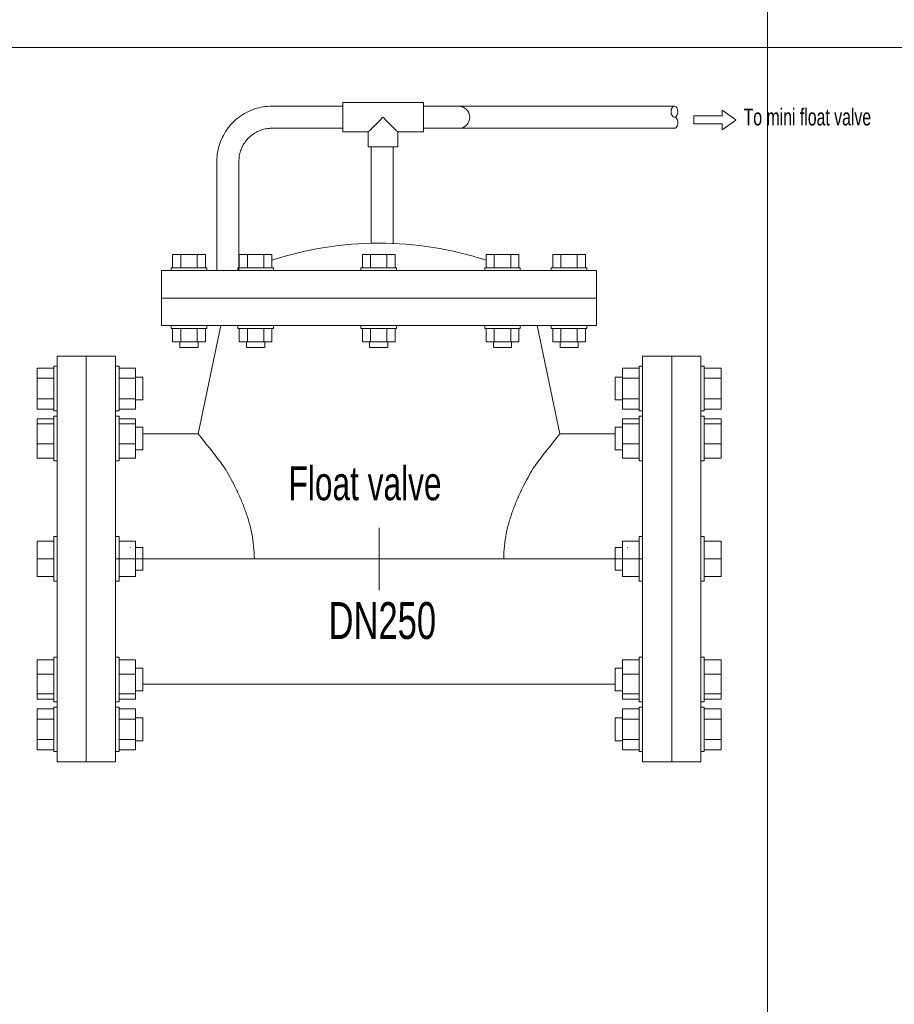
# Model space of a CAD drawing. Header units: millimetres. Extents: x 2339 to 23224, y 1509 to 18979.
# Tile 54 of 124: x 16243 to 17354, y 2993 to 4244. Entities that reach past the tile are written whole.
import ezdxf

# ---------------------------------------------------------------- set-up
doc = ezdxf.new("R2010")
doc.units = ezdxf.units.MM
doc.set_wipeout_variables(frame=1)
doc.layers.get('0').update_dxf_attribs({"lineweight": 0})
doc.styles.add('DISOCP', font='disocp.shx', dxfattribs={"width": 0.6})

# ---------------------------------------------------------------- blocks, each defined once
blk = doc.blocks.new('*U290')
at = {"style": 'DISOCP', "width": 0.7}
blk.add_text('To mini float valve', height=7.2917, dxfattribs=at).set_placement((157.26, 186.99))
blk.add_wipeout([(-138.87, -87.5), (-138.87, -83.11), (-140.3, -83.11), (-140.3, -82.33), (-147.53, -82.33), (-147.53, 82.33), (-140.3, 82.33), (-140.3, 83.11), (-138.87, 83.11), (-138.87, 87.5), (-113.67, 87.5), (-113.67, 83.11), (-112.17, 83.11), (-112.17, 82.33), (-105.01, 82.33), (-105.01, 56.88), (-101.88, 56.88), (-101.88, 53.98), (-78.01, 53.98), (-68.26, 100.63), (-93.78, 100.63), (-93.78, 124.35), (-69.98, 124.35), (-69.71, 175.06), (-63.58, 187.73), (-50.43, 194.91), (-15.57, 195.3), (-15.57, 196.88), (19.24, 196.88), (19.24, 185.77), (8.06, 184.18), (8.06, 177.83), (6.06, 177.83), (6.06, 136.08), (46.19, 128.87), (46.19, 131.27), (60.31, 131.27), (60.31, 125.54), (89.68, 125.54), (93.78, 124.35), (93.78, 100.63), (68.26, 100.63), (78.01, 53.98), (101.88, 53.98), (101.88, 78.24), (105.01, 78.41), (105.01, 82.33), (112.17, 82.33), (113.67, 87.5), (138.87, 87.5), (138.87, 83.11), (140.3, 83.11), (140.3, 82.33), (147.53, 82.33), (147.53, -82.33), (140.3, -82.33), (140.3, -83.11), (138.87, -83.11), (138.87, -87.5), (113.67, -87.5), (113.67, -83.11), (112.17, -83.11), (112.17, -82.33), (105.01, -82.33), (105.01, -56.88), (101.88, -56.71), (101.88, -53.97), (-105.01, -53.97), (-105.01, -82.33), (-112.17, -82.33), (-112.17, -83.11), (-113.67, -83.11), (-113.67, -87.5)])
for p, q in [((19.24, 196.88), (-15.57, 196.88)), ((-15.57, 190.53), (-15.57, 196.88)), ((19.24, 196.88), (19.24, 190.53)), ((-15.57, 195.3), (-46.17, 195.3)), ((34.37, 195.3), (19.24, 195.3)), ((25.05, 195.3), (127.43, 195.3)), ((-15.57, 184.18), (-15.57, 190.53)), ((19.24, 190.53), (19.24, 184.18)), ((-46.17, 185.77), (-15.57, 185.77)), ((-15.57, 184.18), (-4.64, 184.18)), ((-4.64, 184.18), (-4.64, 177.83)), ((8.06, 184.18), (19.24, 184.18)), ((8.06, 177.83), (8.06, 184.18)), ((34.37, 185.77), (19.24, 185.77)), ((127.43, 185.77), (25.05, 185.77)), ((8.06, 177.83), (-4.64, 177.83)), ((-3.47, 177.83), (-3.47, 136.16)), ((6.06, 136.08), (6.06, 177.83)), ((-69.98, 171.48), (-69.98, 124.35)), ((-60.46, 124.35), (-60.46, 171.48)), ((-85.52, 131.27), (-89.05, 131.27)), ((-89.05, 131.27), (-89.05, 125.54)), ((-78.46, 131.27), (-85.52, 131.27)), ((-85.52, 125.54), (-85.52, 131.27)), ((-74.93, 131.27), (-78.46, 131.27)), ((-78.46, 131.27), (-78.46, 125.54)), ((-74.93, 131.27), (-74.93, 125.54)), ((-56.78, 131.27), (-60.31, 131.27)), ((-60.31, 131.27), (-60.31, 125.54)), ((-49.72, 131.27), (-56.78, 131.27)), ((-56.78, 125.54), (-56.78, 131.27)), ((-46.19, 131.27), (-49.72, 131.27)), ((-49.72, 131.27), (-49.72, 125.54)), ((-46.19, 131.27), (-46.19, 125.54)), ((-7.19, 131.27), (-3.66, 131.27)), ((-7.19, 131.27), (-7.19, 125.54)), ((-3.66, 131.27), (3.4, 131.27)), ((-3.66, 131.27), (-3.66, 125.54)), ((3.4, 131.27), (6.93, 131.27)), ((3.4, 125.54), (3.4, 131.27)), ((6.93, 131.27), (6.93, 125.54)), ((46.19, 131.27), (49.72, 131.27)), ((46.19, 131.27), (46.19, 125.54)), ((49.72, 131.27), (56.78, 131.27)), ((49.72, 131.27), (49.72, 125.54)), ((56.78, 131.27), (60.31, 131.27)), ((56.78, 125.54), (56.78, 131.27)), ((60.31, 131.27), (60.31, 125.54)), ((74.93, 131.27), (78.46, 131.27)), ((74.93, 131.27), (74.93, 125.54)), ((78.46, 131.27), (85.52, 131.27)), ((78.46, 131.27), (78.46, 125.54)), ((85.52, 131.27), (89.05, 131.27)), ((85.52, 125.54), (85.52, 131.27)), ((89.05, 131.27), (89.05, 125.54)), ((93.78, 124.35), (-93.78, 124.35)), ((-93.78, 100.63), (-93.78, 124.35)), ((-89.68, 124.35), (-89.68, 125.54)), ((-81.99, 125.54), (-89.68, 125.54)), ((-74.3, 125.54), (-81.99, 125.54)), ((-74.3, 125.54), (-74.3, 124.35)), ((-60.94, 124.35), (-60.94, 125.54)), ((-53.25, 125.54), (-60.94, 125.54)), ((-45.57, 125.54), (-53.25, 125.54)), ((-45.57, 125.54), (-45.57, 124.35)), ((-7.82, 125.54), (-7.82, 124.35)), ((-7.82, 125.54), (-0.13, 125.54)), ((-0.13, 125.54), (7.56, 125.54)), ((7.56, 124.35), (7.56, 125.54)), ((45.57, 125.54), (45.57, 124.35)), ((45.57, 125.54), (53.25, 125.54)), ((53.25, 125.54), (60.94, 125.54)), ((60.94, 124.35), (60.94, 125.54)), ((74.3, 125.54), (74.3, 124.35)), ((74.3, 125.54), (81.99, 125.54)), ((81.99, 125.54), (89.68, 125.54)), ((89.68, 124.35), (89.68, 125.54)), ((93.78, 100.63), (93.78, 124.35)), ((93.78, 112.49), (-93.78, 112.49)), ((93.78, 100.63), (-93.78, 100.63)), ((-89.68, 100.63), (-89.68, 99.44)), ((-81.99, 99.44), (-89.68, 99.44)), ((-89.05, 93.71), (-89.05, 99.44)), ((-85.52, 99.44), (-85.52, 93.71)), ((-74.3, 99.44), (-81.99, 99.44)), ((-78.46, 93.71), (-78.46, 99.44)), ((-68.26, 100.63), (-78.01, 53.98)), ((-74.93, 93.71), (-74.93, 99.44)), ((-74.3, 99.44), (-74.3, 100.63)), ((-60.94, 100.63), (-60.94, 99.44)), ((-53.25, 99.44), (-60.94, 99.44)), ((-60.31, 93.71), (-60.31, 99.44)), ((-56.78, 99.44), (-56.78, 93.71)), ((-45.57, 99.44), (-53.25, 99.44)), ((-49.72, 93.71), (-49.72, 99.44)), ((-46.19, 93.71), (-46.19, 99.44)), ((-45.57, 99.44), (-45.57, 100.63)), ((-7.82, 99.44), (-7.82, 100.63)), ((-7.82, 99.44), (-0.13, 99.44)), ((-7.19, 93.71), (-7.19, 99.44)), ((-3.66, 93.71), (-3.66, 99.44)), ((-0.13, 99.44), (7.56, 99.44)), ((3.4, 99.44), (3.4, 93.71)), ((6.93, 93.71), (6.93, 99.44)), ((7.56, 100.63), (7.56, 99.44)), ((45.57, 99.44), (45.57, 100.63)), ((45.57, 99.44), (53.25, 99.44)), ((46.19, 93.71), (46.19, 99.44)), ((49.72, 93.71), (49.72, 99.44)), ((53.25, 99.44), (60.94, 99.44)), ((56.78, 99.44), (56.78, 93.71)), ((60.31, 93.71), (60.31, 99.44)), ((60.94, 100.63), (60.94, 99.44)), ((68.26, 100.63), (78.01, 53.98)), ((74.3, 99.44), (74.3, 100.63)), ((74.3, 99.44), (81.99, 99.44)), ((74.93, 93.71), (74.93, 99.44)), ((78.46, 93.71), (78.46, 99.44)), ((81.99, 99.44), (89.68, 99.44)), ((85.52, 99.44), (85.52, 93.71)), ((89.05, 93.71), (89.05, 99.44)), ((89.68, 100.63), (89.68, 99.44)), ((-85.52, 93.71), (-89.05, 93.71)), ((-85.92, 93.71), (-85.92, 91.2)), ((-78.46, 93.71), (-85.52, 93.71)), ((-74.93, 93.71), (-78.46, 93.71)), ((-78.06, 91.2), (-78.06, 93.71)), ((-56.78, 93.71), (-60.31, 93.71)), ((-57.18, 93.71), (-57.18, 91.2)), ((-49.72, 93.71), (-56.78, 93.71)), ((-46.19, 93.71), (-49.72, 93.71)), ((-49.33, 91.2), (-49.33, 93.71)), ((-7.19, 93.71), (-3.66, 93.71)), ((-4.06, 91.2), (-4.06, 93.71)), ((-3.66, 93.71), (3.4, 93.71)), ((3.4, 93.71), (6.93, 93.71)), ((3.8, 93.71), (3.8, 91.2)), ((46.19, 93.71), (49.72, 93.71)), ((49.33, 91.2), (49.33, 93.71)), ((49.72, 93.71), (56.78, 93.71)), ((56.78, 93.71), (60.31, 93.71)), ((57.18, 93.71), (57.18, 91.2)), ((74.93, 93.71), (78.46, 93.71)), ((78.06, 91.2), (78.06, 93.71)), ((78.46, 93.71), (85.52, 93.71)), ((85.52, 93.71), (89.05, 93.71)), ((85.92, 93.71), (85.92, 91.2)), ((-81.99, 91.2), (-85.92, 91.2)), ((-78.2, 91.2), (-81.99, 91.2)), ((-53.25, 91.2), (-57.18, 91.2)), ((-49.46, 91.2), (-53.25, 91.2)), ((-3.92, 91.2), (-0.13, 91.2)), ((-0.13, 91.2), (3.8, 91.2)), ((49.46, 91.2), (53.25, 91.2)), ((53.25, 91.2), (57.18, 91.2)), ((78.2, 91.2), (81.99, 91.2)), ((81.99, 91.2), (85.92, 91.2)), ((-126.27, 87.5), (-138.87, 87.5)), ((-138.87, -87.5), (-138.87, 87.5)), ((-126.27, 87.5), (-126.27, -87.5)), ((-113.67, 87.5), (-126.27, 87.5)), ((-126.27, -87.5), (-126.27, 87.5)), ((-113.67, 87.5), (-113.67, -87.5)), ((113.67, 87.5), (126.27, 87.5)), ((113.67, 87.5), (113.67, -87.5)), ((126.27, 87.5), (138.87, 87.5)), ((126.27, 87.5), (126.27, -87.5)), ((126.27, -87.5), (126.27, 87.5)), ((138.87, -87.5), (138.87, 87.5)), ((-147.53, 77.91), (-147.53, 82.33)), ((-140.3, 82.33), (-147.53, 82.33)), ((-138.87, 83.11), (-140.3, 83.11)), ((-140.3, 73.5), (-140.3, 83.11)), ((-112.17, 83.11), (-113.67, 83.11)), ((-112.17, 83.11), (-112.17, 73.5)), ((-105.01, 82.33), (-112.17, 82.33)), ((-105.01, 82.33), (-105.01, 77.91)), ((105.01, 82.33), (105.01, 77.91)), ((105.01, 82.33), (112.17, 82.33)), ((112.17, 83.11), (113.67, 83.11)), ((112.17, 83.11), (112.17, 73.5)), ((138.87, 83.11), (140.3, 83.11)), ((140.3, 73.5), (140.3, 83.11)), ((140.3, 82.33), (147.53, 82.33)), ((147.53, 77.91), (147.53, 82.33)), ((-147.53, 69.09), (-147.53, 77.91)), ((-140.3, 77.91), (-147.53, 77.91)), ((-105.01, 77.91), (-112.17, 77.91)), ((-101.88, 78.41), (-105.01, 78.41)), ((-105.01, 77.91), (-105.01, 69.09)), ((-101.88, 78.24), (-101.88, 73.5)), ((101.88, 78.41), (105.01, 78.41)), ((101.88, 78.24), (101.88, 73.5)), ((105.01, 77.91), (105.01, 69.09)), ((105.01, 77.91), (112.17, 77.91)), ((140.3, 77.91), (147.53, 77.91)), ((147.53, 69.09), (147.53, 77.91)), ((-140.3, 63.89), (-140.3, 73.5)), ((-112.17, 73.5), (-112.17, 63.89)), ((-101.88, 73.5), (-101.88, 68.59)), ((101.88, 73.5), (101.88, 68.59)), ((112.17, 73.5), (112.17, 63.89)), ((140.3, 63.89), (140.3, 73.5)), ((-147.53, 64.67), (-147.53, 69.09)), ((-147.53, 69.09), (-140.3, 69.09)), ((-112.17, 69.09), (-105.01, 69.09)), ((-105.01, 69.09), (-105.01, 64.67)), ((-105.01, 68.59), (-101.88, 68.59)), ((105.01, 68.59), (101.88, 68.59)), ((105.01, 69.09), (105.01, 64.67)), ((112.17, 69.09), (105.01, 69.09)), ((147.53, 69.09), (140.3, 69.09)), ((147.53, 64.67), (147.53, 69.09)), ((-140.3, 64.67), (-147.53, 64.67)), ((-140.3, 63.89), (-138.87, 63.89)), ((-113.67, 63.89), (-112.17, 63.89)), ((-105.01, 64.67), (-112.17, 64.67)), ((105.01, 64.67), (112.17, 64.67)), ((113.67, 63.89), (112.17, 63.89)), ((140.3, 63.89), (138.87, 63.89)), ((140.3, 64.67), (147.53, 64.67)), ((-147.53, 58.21), (-147.53, 60.5)), ((-140.3, 60.5), (-147.53, 60.5)), ((-138.87, 61.58), (-140.3, 61.58)), ((-140.3, 45.18), (-140.3, 61.58)), ((-138.87, 61.58), (-140.3, 61.58)), ((-140.3, 61.25), (-140.3, 61.25)), ((-112.17, 61.58), (-113.67, 61.58)), ((-112.17, 61.58), (-113.67, 61.58)), ((-112.17, 61.58), (-112.17, 45.18)), ((-112.17, 61.25), (-112.17, 61.25)), ((-105.01, 60.5), (-112.17, 60.5)), ((-105.01, 60.5), (-105.01, 58.21)), ((105.01, 60.5), (105.01, 58.21)), ((105.01, 60.5), (112.17, 60.5)), ((112.17, 61.58), (113.67, 61.58)), ((112.17, 61.58), (112.17, 45.18)), ((112.17, 61.58), (113.67, 61.58)), ((112.17, 61.25), (112.17, 61.25)), ((138.87, 61.58), (140.3, 61.58)), ((138.87, 61.58), (140.3, 61.58)), ((140.3, 45.18), (140.3, 61.58)), ((140.3, 61.25), (140.3, 61.25)), ((140.3, 60.5), (147.53, 60.5)), ((147.53, 58.21), (147.53, 60.5)), ((-147.53, 49.69), (-147.53, 58.21)), ((-140.3, 58.21), (-147.53, 58.21)), ((-105.01, 58.21), (-112.17, 58.21)), ((-105.01, 58.21), (-105.01, 49.69)), ((-101.88, 56.88), (-105.01, 56.88)), ((-101.88, 56.88), (-105.01, 56.88)), ((-101.88, 56.88), (-101.88, 48.5)), ((-101.88, 56.71), (-101.88, 56.71)), ((101.88, 56.88), (105.01, 56.88)), ((101.88, 56.88), (101.88, 48.5)), ((101.88, 56.88), (105.01, 56.88)), ((101.88, 56.71), (101.88, 56.71)), ((105.01, 58.21), (105.01, 49.69)), ((105.01, 58.21), (112.17, 58.21)), ((140.3, 58.21), (147.53, 58.21)), ((147.53, 49.69), (147.53, 58.21)), ((-101.88, 53.98), (-78.01, 53.98)), ((101.88, 53.98), (78.01, 53.98)), ((113.67, -53.97), (113.67, 53.98)), ((-147.53, 43.45), (-147.53, 49.69)), ((-140.3, 49.69), (-147.53, 49.69)), ((-105.01, 49.69), (-112.17, 49.69)), ((-105.01, 49.69), (-105.01, 43.45)), ((-105.01, 47.06), (-101.88, 47.06)), ((-101.88, 48.5), (-101.88, 47.06)), ((-101.88, 47.23), (-101.88, 47.23)), ((101.88, 48.5), (101.88, 47.06)), ((101.88, 47.23), (101.88, 47.23)), ((105.01, 47.06), (101.88, 47.06)), ((105.01, 49.69), (105.01, 43.45)), ((105.01, 49.69), (112.17, 49.69)), ((140.3, 49.69), (147.53, 49.69)), ((147.53, 43.45), (147.53, 49.69)), ((-147.53, 43.45), (-140.3, 43.45)), ((-140.3, 42.36), (-140.3, 45.18)), ((-112.17, 45.18), (-112.17, 42.36)), ((-112.17, 43.45), (-105.01, 43.45)), ((112.17, 43.45), (105.01, 43.45)), ((112.17, 45.18), (112.17, 42.36)), ((140.3, 42.36), (140.3, 45.18)), ((147.53, 43.45), (140.3, 43.45)), ((-140.3, 42.36), (-138.87, 42.36)), ((-113.67, 42.36), (-112.17, 42.36)), ((113.67, 42.36), (112.17, 42.36)), ((140.3, 42.36), (138.87, 42.36)), ((0, 13.48), (0, -13.48)), ((-138.87, 9.61), (-140.3, 9.61)), ((-140.3, 9.61), (-140.3, 9.28)), ((-140.3, -9.61), (-140.3, 9.61)), ((-112.17, 9.61), (-113.67, 9.61)), ((-112.17, 9.61), (-112.17, -9.61)), ((-112.17, 9.28), (-112.17, 9.61)), ((112.17, 9.61), (113.67, 9.61)), ((112.17, 9.61), (112.17, -9.61)), ((112.17, 9.28), (112.17, 9.61)), ((138.87, 9.61), (140.3, 9.61)), ((140.3, 9.61), (140.3, 9.28)), ((140.3, -9.61), (140.3, 9.61)), ((-147.53, 0), (-147.53, 7.64)), ((-140.3, 7.64), (-147.53, 7.64)), ((-105.01, 7.64), (-112.17, 7.64)), ((-107.15, 4.74), (-107.15, 4.91)), ((-105.01, 7.64), (-105.01, 0)), ((-101.88, 4.91), (-105.01, 4.91)), ((-101.88, 4.91), (-101.88, -4.91)), ((101.88, 4.91), (105.01, 4.91)), ((101.88, 4.91), (101.88, -4.91)), ((105.01, 7.64), (105.01, 0)), ((105.01, 7.64), (112.17, 7.64)), ((107.15, 4.74), (107.15, 4.91)), ((140.3, 7.64), (147.53, 7.64)), ((147.53, 0), (147.53, 7.64)), ((113.67, 0), (-113.67, 0)), ((-147.53, -7.64), (-147.53, 0)), ((-140.3, 0), (-147.53, 0)), ((-105.01, 0), (-112.17, 0)), ((-105.01, 0), (-105.01, -7.64)), ((105.01, 0), (105.01, -7.64)), ((105.01, 0), (112.17, 0)), ((140.3, 0), (147.53, 0)), ((147.53, -7.64), (147.53, 0)), ((-140.3, -7.64), (-147.53, -7.64)), ((-105.01, -7.64), (-112.17, -7.64)), ((-105.01, -4.91), (-101.88, -4.91)), ((-101.88, -4.91), (-101.88, -4.74)), ((101.88, -4.91), (101.88, -4.74)), ((105.01, -4.91), (101.88, -4.91)), ((105.01, -7.64), (112.17, -7.64)), ((140.3, -7.64), (147.53, -7.64)), ((-140.3, -9.28), (-140.3, -9.61)), ((-140.3, -9.61), (-138.87, -9.61)), ((-113.67, -9.61), (-112.17, -9.61)), ((-112.17, -9.61), (-112.17, -9.28)), ((112.17, -9.61), (112.17, -9.28)), ((113.67, -9.61), (112.17, -9.61)), ((140.3, -9.61), (138.87, -9.61)), ((140.3, -9.28), (140.3, -9.61)), ((-138.87, -42.36), (-140.3, -42.36)), ((-140.3, -45.18), (-140.3, -42.36)), ((-112.17, -42.36), (-113.67, -42.36)), ((-112.17, -42.36), (-112.17, -45.18)), ((112.17, -42.36), (113.67, -42.36)), ((112.17, -42.36), (112.17, -45.18)), ((138.87, -42.36), (140.3, -42.36)), ((140.3, -45.18), (140.3, -42.36)), ((-147.53, -49.69), (-147.53, -43.45)), ((-140.3, -43.45), (-147.53, -43.45)), ((-140.3, -61.58), (-140.3, -45.18)), ((-105.01, -43.45), (-112.17, -43.45)), ((-112.17, -45.18), (-112.17, -61.58)), ((-105.01, -43.45), (-105.01, -49.69)), ((105.01, -43.45), (105.01, -49.69)), ((105.01, -43.45), (112.17, -43.45)), ((112.17, -45.18), (112.17, -61.58)), ((140.3, -43.45), (147.53, -43.45)), ((140.3, -61.58), (140.3, -45.18)), ((147.53, -49.69), (147.53, -43.45)), ((-147.53, -58.21), (-147.53, -49.69)), ((-140.3, -49.69), (-147.53, -49.69)), ((-105.01, -49.69), (-112.17, -49.69)), ((-101.88, -47.06), (-105.01, -47.06)), ((-105.01, -49.69), (-105.01, -58.21)), ((-101.88, -47.06), (-101.88, -48.5)), ((-101.88, -47.23), (-101.88, -47.23)), ((-101.88, -48.5), (-101.88, -56.88)), ((101.88, -47.06), (105.01, -47.06)), ((101.88, -47.06), (101.88, -48.5)), ((101.88, -47.23), (101.88, -47.23)), ((101.88, -48.5), (101.88, -56.88)), ((105.01, -49.69), (105.01, -58.21)), ((105.01, -49.69), (112.17, -49.69)), ((140.3, -49.69), (147.53, -49.69)), ((147.53, -58.21), (147.53, -49.69)), ((-101.88, -53.98), (101.88, -53.97)), ((-147.53, -60.5), (-147.53, -58.21)), ((-140.3, -58.21), (-147.53, -58.21)), ((-105.01, -58.21), (-112.17, -58.21)), ((-105.01, -56.88), (-101.88, -56.88)), ((-105.01, -56.88), (-101.88, -56.88)), ((-105.01, -58.21), (-105.01, -60.5)), ((-101.88, -56.71), (-101.88, -56.71)), ((101.88, -56.71), (101.88, -56.71)), ((105.01, -56.88), (101.88, -56.88)), ((105.01, -56.88), (101.88, -56.88)), ((105.01, -58.21), (105.01, -60.5)), ((105.01, -58.21), (112.17, -58.21)), ((140.3, -58.21), (147.53, -58.21)), ((147.53, -60.5), (147.53, -58.21)), ((-140.3, -60.5), (-147.53, -60.5)), ((-140.3, -61.25), (-140.3, -61.25)), ((-140.3, -61.58), (-138.87, -61.58)), ((-140.3, -61.58), (-138.87, -61.58)), ((-113.67, -61.58), (-112.17, -61.58)), ((-113.67, -61.58), (-112.17, -61.58)), ((-105.01, -60.5), (-112.17, -60.5)), ((-112.17, -61.25), (-112.17, -61.25)), ((105.01, -60.5), (112.17, -60.5)), ((112.17, -61.25), (112.17, -61.25)), ((113.67, -61.58), (112.17, -61.58)), ((113.67, -61.58), (112.17, -61.58)), ((140.3, -61.58), (138.87, -61.58)), ((140.3, -61.58), (138.87, -61.58)), ((140.3, -60.5), (147.53, -60.5)), ((140.3, -61.25), (140.3, -61.25)), ((-147.53, -69.09), (-147.53, -64.67)), ((-140.3, -64.67), (-147.53, -64.67)), ((-138.87, -63.89), (-140.3, -63.89)), ((-140.3, -73.5), (-140.3, -63.89)), ((-112.17, -63.89), (-113.67, -63.89)), ((-112.17, -63.89), (-112.17, -73.5)), ((-105.01, -64.67), (-112.17, -64.67)), ((-105.01, -64.67), (-105.01, -69.09)), ((105.01, -64.67), (105.01, -69.09)), ((105.01, -64.67), (112.17, -64.67)), ((112.17, -63.89), (113.67, -63.89)), ((112.17, -63.89), (112.17, -73.5)), ((138.87, -63.89), (140.3, -63.89)), ((140.3, -73.5), (140.3, -63.89)), ((140.3, -64.67), (147.53, -64.67)), ((147.53, -69.09), (147.53, -64.67)), ((-147.53, -77.91), (-147.53, -69.09)), ((-140.3, -69.09), (-147.53, -69.09)), ((-105.01, -69.09), (-112.17, -69.09)), ((-101.88, -68.59), (-105.01, -68.59)), ((-105.01, -69.09), (-105.01, -77.91)), ((-101.88, -68.59), (-101.88, -73.5)), ((101.88, -68.59), (105.01, -68.59)), ((101.88, -68.59), (101.88, -73.5)), ((105.01, -69.09), (105.01, -77.91)), ((105.01, -69.09), (112.17, -69.09)), ((140.3, -69.09), (147.53, -69.09)), ((147.53, -77.91), (147.53, -69.09)), ((-140.3, -83.11), (-140.3, -73.5)), ((-112.17, -73.5), (-112.17, -83.11)), ((-101.88, -73.5), (-101.88, -78.41)), ((101.88, -73.5), (101.88, -78.41)), ((112.17, -73.5), (112.17, -83.11)), ((140.3, -83.11), (140.3, -73.5)), ((-147.53, -82.33), (-147.53, -77.91)), ((-140.3, -77.91), (-147.53, -77.91)), ((-105.01, -77.91), (-112.17, -77.91)), ((-105.01, -77.91), (-105.01, -82.33)), ((-105.01, -78.41), (-101.88, -78.41)), ((105.01, -78.41), (101.88, -78.41)), ((105.01, -77.91), (105.01, -82.33)), ((105.01, -77.91), (112.17, -77.91)), ((140.3, -77.91), (147.53, -77.91)), ((147.53, -82.33), (147.53, -77.91)), ((-140.3, -82.33), (-147.53, -82.33)), ((-140.3, -83.11), (-138.87, -83.11)), ((-113.67, -83.11), (-112.17, -83.11)), ((-105.01, -82.33), (-112.17, -82.33)), ((105.01, -82.33), (112.17, -82.33)), ((113.67, -83.11), (112.17, -83.11)), ((140.3, -83.11), (138.87, -83.11)), ((140.3, -82.33), (147.53, -82.33)), ((-138.87, -87.5), (-126.27, -87.5)), ((-126.27, -87.5), (-113.67, -87.5)), ((126.27, -87.5), (113.67, -87.5)), ((138.87, -87.5), (126.27, -87.5))]:
    blk.add_line(p, q)
at = {"flags": 128}
for points in [[(-46.17, 195.3), (-47.12, 195.28), (-48.07, 195.22), (-49.02, 195.13), (-49.96, 194.99), (-50.9, 194.82), (-51.83, 194.61), (-52.75, 194.37), (-53.66, 194.09), (-54.56, 193.77), (-55.44, 193.42), (-56.31, 193.03), (-57.17, 192.61), (-58, 192.15), (-58.82, 191.66), (-59.62, 191.14), (-60.39, 190.58), (-61.14, 190), (-61.87, 189.39), (-62.58, 188.74), (-63.25, 188.07), (-63.9, 187.38), (-64.52, 186.66), (-65.12, 185.91), (-65.68, 185.14), (-66.21, 184.35), (-66.71, 183.54), (-67.17, 182.71), (-67.6, 181.86), (-68, 180.99), (-68.36, 180.11), (-68.69, 179.22), (-68.98, 178.31), (-69.24, 177.39), (-69.46, 176.47), (-69.64, 175.53), (-69.78, 174.59), (-69.88, 173.64), (-69.95, 172.69), (-69.98, 171.74), (-69.98, 171.48)], [(-60.46, 171.48), (-60.45, 172.06), (-60.41, 172.63), (-60.35, 173.19), (-60.28, 173.76), (-60.17, 174.32), (-60.05, 174.88), (-59.9, 175.43), (-59.73, 175.98), (-59.54, 176.52), (-59.33, 177.05), (-59.1, 177.57), (-58.84, 178.08), (-58.57, 178.58), (-58.28, 179.07), (-57.96, 179.55), (-57.63, 180.02), (-57.28, 180.47), (-56.91, 180.9), (-56.53, 181.33), (-56.12, 181.73), (-55.71, 182.12), (-55.27, 182.5), (-54.83, 182.85), (-54.36, 183.19), (-53.89, 183.51), (-53.4, 183.81), (-52.9, 184.08), (-52.39, 184.34), (-51.88, 184.58), (-51.35, 184.8), (-50.81, 185), (-50.27, 185.17), (-49.72, 185.32), (-49.16, 185.46), (-48.6, 185.56), (-48.03, 185.65), (-47.47, 185.71), (-46.9, 185.75), (-46.32, 185.77), (-46.17, 185.77)]]:
    blk.add_lwpolyline(points, dxfattribs=at)
for points in [[(153.89, 189.41), (148.01, 193.63), (148.01, 191.09), (135.74, 191.09), (135.74, 189.39)], [(153.89, 189.31), (148.01, 185.09), (148.01, 187.63), (135.74, 187.63), (135.74, 189.32)]]:
    blk.add_lwpolyline(points)
for centre, radius, start, end in [((34.37, 190.53), 4.76, 270, 90), ((0, -12.9), 149.11, 71.9529, 108.0471)]:
    blk.add_arc(centre, radius, start, end)
blk.add_ellipse((127.43, 192.92), major_axis=(0, -2.38), ratio=0.622117)
for centre, major_axis, ratio, start_param, end_param in [((127.43, 188.15), (0, -2.38), 0.622117, 0, 3.141593), ((93.72, 18.64), (0, 102.39), 0.000001, 0.785356, 0.785416), ((0, 76.2), (102.39, 0), 0.000001, 0.785398, 0.785406)]:
    blk.add_ellipse(centre, major_axis=major_axis, ratio=ratio, start_param=start_param, end_param=end_param)
at = {"extrusion": (0, 0, -1)}
for centre, major_axis, start_param, end_param in [((-93.72, 18.64), (0, 102.39), 0.785356, 0.785416), ((0, 76.2), (-102.39, 0), 0.785398, 0.785406)]:
    blk.add_ellipse(centre, major_axis=major_axis, ratio=0.000001, start_param=start_param, end_param=end_param, dxfattribs=at)
for points, knots in [([(-4.64, 184.18), (-4.64, 184.18), (-4.6, 184.21), (-4.51, 184.31), (-4.42, 184.41), (-4.3, 184.53), (-4.15, 184.68), (-3.98, 184.85), (-3.79, 185.03), (-3.59, 185.24), (-3.37, 185.45), (-3.14, 185.68), (-2.9, 185.92), (-2.65, 186.18), (-2.31, 186.52), (-1.95, 186.88), (-1.58, 187.25), (-1.19, 187.63), (-0.52, 188.31), (0.49, 189.31), (1.3, 190.13), (1.71, 190.53)], [0, 0, 0, 0, 0.071429, 0.107143, 0.142857, 0.178571, 0.214286, 0.25, 0.285714, 0.321429, 0.357143, 0.392857, 0.428571, 0.464286, 0.5, 0.571429, 0.607143, 0.642857, 0.714286, 0.857143, 1, 1, 1, 1]), ([(1.71, 190.53), (2.12, 190.13), (2.93, 189.31), (3.93, 188.31), (4.61, 187.63), (4.99, 187.25), (5.27, 186.97), (5.54, 186.7), (5.81, 186.43), (6.07, 186.18), (6.32, 185.92), (6.56, 185.68), (6.79, 185.45), (7.01, 185.24), (7.21, 185.03), (7.39, 184.85), (7.56, 184.68), (7.71, 184.53), (7.83, 184.41), (7.93, 184.31), (8.02, 184.21), (8.05, 184.18), (8.06, 184.18)], [0, 0, 0, 0, 0.142857, 0.285714, 0.357143, 0.392857, 0.428571, 0.464286, 0.5, 0.535714, 0.571429, 0.607143, 0.642857, 0.678571, 0.714286, 0.75, 0.785714, 0.821429, 0.857143, 0.892857, 0.928571, 1, 1, 1, 1]), ([(-53.79, 0), (-53.81, 1.88), (-54.02, 5.58), (-54.67, 10.04), (-55.43, 13.52), (-56.13, 16.1), (-56.91, 18.62), (-57.75, 21.07), (-58.65, 23.43), (-59.94, 26.51), (-62.31, 31.64), (-65.32, 37.17), (-67.52, 40.83), (-78.01, 53.98)], [0, 0, 0, 0, 0.0625, 0.125, 0.15625, 0.1875, 0.21875, 0.25, 0.28125, 0.3125, 0.375, 0.5, 0.5751957, 0.5751957, 0.5751957, 0.5751957]), ([(53.79, 0), (53.81, 1.88), (54.02, 5.58), (54.67, 10.04), (55.43, 13.52), (56.13, 16.1), (56.91, 18.62), (57.75, 21.07), (58.65, 23.43), (59.94, 26.51), (62.31, 31.64), (65.32, 37.17), (67.52, 40.83), (78.01, 53.98)], [0, 0, 0, 0, 0.0625, 0.125, 0.15625, 0.1875, 0.21875, 0.25, 0.28125, 0.3125, 0.375, 0.5, 0.5751957, 0.5751957, 0.5751957, 0.5751957])]:
    blk.add_open_spline(points, degree=3, knots=knots)
at = {"style": 'DISOCP', "width": 0.7}
for s, height, p in [('Float valve', 14.5833, (-39.05, 25.33)), ('DN250', 15.921, (-21.78, -34.52))]:
    blk.add_text(s, height=height, dxfattribs=at).set_placement(p)

msp = doc.modelspace()

# ---------------------------------------------------------------- linework, layer by layer
for p, q in [((17193.1, 1508.9), (17193.1, 16868.4)), ((2339.1, 4208.9), (19193.1, 4208.9))]:
    msp.add_line(p, q)

# ---------------------------------------------------------------- next in the draw order: block references
at = {"xscale": 2.945127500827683, "yscale": 2.945127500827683, "zscale": 2.945127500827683}
msp.add_blockref('*U290', (16699.4, 3559.1), dxfattribs=at)

doc.saveas('drawing.dxf')
